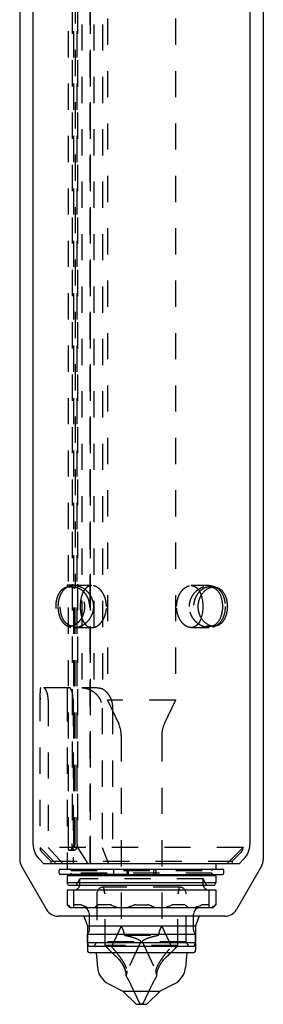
# Model space of a CAD drawing. Extents: x 51 to 87, y 81 to 226.
# Tile 1 of 2: x 64 to 82, y 81 to 153. Entities that reach past the tile are written whole.
import ezdxf

# ---------------------------------------------------------------- set-up
doc = ezdxf.new("R2010")
doc.units = 0
doc.header["$LTSCALE"] = 19.36
doc.linetypes.add('HIDDEN', pattern=[0.2, 0.1, -0.1])
doc.layers.get('0').update_dxf_attribs({"linetype": 'CONTINUOUS'})
doc.layers.add('DEFAULT_2', color=8, linetype='HIDDEN')
doc.layers.add('SUPERFICI', color=7, linetype='CONTINUOUS')

msp = doc.modelspace()

# ---------------------------------------------------------------- linework, layer by layer
at = {"color": 7, "linetype": 'CONTINUOUS'}
for p, q in [((81.387, 204.051), (81.387, 92.35)), ((65.387, 92.35), (65.387, 193.101)), ((66.18, 90.936), (65.826, 91.289)), ((80.594, 90.936), (80.948, 91.289)), ((80.594, 90.936), (66.18, 90.936)), ((67.297, 90.246), (67.297, 90.436)), ((67.392, 90.531), (79.382, 90.531)), ((67.887, 90.936), (67.887, 90.531)), ((72.329, 90.246), (72.329, 90.436)), ((72.394, 90.531), (72.394, 90.151)), ((74.29, 90.246), (74.29, 90.436)), ((74.445, 90.436), (74.445, 90.246)), ((78.887, 90.936), (78.887, 90.531)), ((79.477, 90.246), (79.477, 90.436)), ((72.394, 90.151), (67.393, 90.151)), ((78.887, 90.031), (67.887, 90.031)), ((67.887, 90.031), (67.887, 89.531)), ((78.887, 89.531), (67.887, 89.531)), ((68.002, 89.331), (67.887, 89.531)), ((68.187, 90.031), (68.187, 90.151)), ((74.306, 90.151), (79.382, 90.151)), ((78.587, 90.031), (78.587, 90.151)), ((78.772, 89.331), (78.887, 89.531)), ((78.887, 90.031), (78.887, 89.531)), ((67.887, 89.011), (78.887, 89.011)), ((67.887, 89.011), (67.887, 87.911)), ((78.772, 89.331), (68.002, 89.331)), ((68.387, 87.711), (68.387, 89.011)), ((78.387, 87.711), (78.387, 89.011)), ((78.887, 89.011), (78.887, 87.911)), ((67.905, 87.911), (67.887, 87.911)), ((67.887, 87.911), (68.087, 87.711)), ((68.087, 87.711), (78.687, 87.711)), ((68.863, 87.911), (68.416, 87.911)), ((71.034, 87.911), (70.258, 87.911)), ((72.939, 87.911), (73.835, 87.911)), ((76.516, 87.911), (75.74, 87.911)), ((78.358, 87.911), (77.911, 87.911)), ((78.887, 87.911), (78.687, 87.711)), ((78.887, 87.911), (78.869, 87.911)), ((69.547, 86.077), (69.547, 87.211)), ((77.227, 86.077), (77.227, 87.211)), ((77.387, 85.711), (69.387, 85.711)), ((69.387, 85.111), (69.387, 85.711)), ((77.387, 85.111), (77.387, 85.711)), ((69.387, 85.111), (77.387, 85.111)), ((69.496, 84.811), (69.387, 85.111)), ((77.278, 84.811), (69.496, 84.811)), ((77.278, 84.811), (77.387, 85.111)), ((73.287, 80.551), (72.627, 81.965)), ((73.487, 80.551), (74.146, 81.965)), ((73.487, 80.551), (73.287, 80.551))]:
    msp.add_line(p, q, dxfattribs=at)
for centre, radius, start, end in [((66.887, 92.35), 1.5, 180, 225), ((79.887, 92.35), 1.5, 315, 360), ((67.392, 90.436), 0.095, 90, 180), ((67.392, 90.246), 0.095, 180, 270), ((79.382, 90.436), 0.095, 0, 90), ((79.382, 90.246), 0.095, 270, 360), ((68.437, 89.411), 0.4, 270, 348.46108), ((78.337, 89.411), 0.4, 191.53892, 270), ((69.047, 87.211), 0.5, 0, 90), ((74.016, 94.885), 7.561, 247.82358, 251.59728), ((72.758, 94.885), 7.561, 288.40272, 292.17642), ((77.727, 87.211), 0.5, 90, 180), ((69.047, 86.077), 0.5, 312.84364, 360), ((77.727, 86.077), 0.5, 180, 227.15636), ((65.377, 78.584), 8, 25, 30.57408), ((81.397, 78.584), 8, 149.42592, 155)]:
    msp.add_arc(centre, radius, start, end, dxfattribs=at)
for points, knots in [([(78.74, 108.486), (78.668, 108.486), (78.52, 108.506), (78.306, 108.591), (78.105, 108.727), (77.925, 108.908), (77.775, 109.128), (77.661, 109.379), (77.59, 109.652), (77.566, 109.936), (77.59, 110.219), (77.661, 110.492), (77.775, 110.743), (77.925, 110.963), (78.105, 111.144), (78.306, 111.28), (78.52, 111.365), (78.668, 111.386), (78.74, 111.386)], [0, 0, 0, 0, 0.05274, 0.108319, 0.167244, 0.229442, 0.294477, 0.361727, 0.430484, 0.5, 0.569516, 0.638273, 0.705523, 0.770558, 0.832756, 0.891681, 0.94726, 1, 1, 1, 1]), ([(78.571, 108.503), (78.632, 108.517), (78.753, 108.559), (78.916, 108.667), (79.059, 108.813), (79.177, 108.994), (79.271, 109.203), (79.338, 109.435), (79.379, 109.681), (79.393, 109.936), (79.379, 110.19), (79.338, 110.437), (79.271, 110.668), (79.177, 110.877), (79.059, 111.058), (78.916, 111.205), (78.753, 111.312), (78.632, 111.355), (78.571, 111.368)], [0, 0, 0, 0, 0.052919, 0.107138, 0.164073, 0.224628, 0.289077, 0.357091, 0.427814, 0.5, 0.572186, 0.642909, 0.710923, 0.775372, 0.835927, 0.892862, 0.947081, 1, 1, 1, 1]), ([(78.74, 111.386), (78.81, 111.386), (78.95, 111.367), (79.147, 111.282), (79.321, 111.144), (79.467, 110.96), (79.583, 110.739), (79.667, 110.489), (79.718, 110.217), (79.735, 109.936), (79.718, 109.654), (79.667, 109.383), (79.583, 109.132), (79.467, 108.911), (79.321, 108.728), (79.147, 108.59), (78.95, 108.504), (78.81, 108.486), (78.74, 108.486)], [0, 0, 0, 0, 0.05383, 0.107808, 0.163891, 0.223563, 0.287518, 0.3556, 0.426915, 0.5, 0.573085, 0.6444, 0.712482, 0.776437, 0.836109, 0.892192, 0.94617, 1, 1, 1, 1]), ([(77.8, 110.769), (77.842, 110.638), (77.886, 110.432), (77.915, 110.151), (77.92, 110.008), (77.92, 109.936)], [0, 0, 0, 0, 0.490016, 0.743785, 1, 1, 1, 1]), ([(77.92, 109.936), (77.92, 109.863), (77.915, 109.72), (77.886, 109.44), (77.842, 109.233), (77.8, 109.102)], [0, 0, 0, 0, 0.256216, 0.509984, 1, 1, 1, 1]), ([(72.346, 90.531), (72.345, 90.531), (72.343, 90.529), (72.341, 90.526), (72.339, 90.522), (72.336, 90.514), (72.334, 90.502), (72.332, 90.488), (72.33, 90.465), (72.329, 90.448), (72.329, 90.436)], [0, 0, 0, 0, 0.03749, 0.065425, 0.100822, 0.194369, 0.316788, 0.464121, 0.631265, 1, 1, 1, 1]), ([(72.329, 90.246), (72.329, 90.234), (72.33, 90.216), (72.332, 90.193), (72.334, 90.179), (72.336, 90.168), (72.339, 90.16), (72.341, 90.155), (72.343, 90.152), (72.345, 90.151), (72.346, 90.151)], [0, 0, 0, 0, 0.368735, 0.535879, 0.683213, 0.805631, 0.899178, 0.934576, 0.96251, 1, 1, 1, 1]), ([(74.306, 90.531), (74.305, 90.531), (74.303, 90.529), (74.302, 90.526), (74.299, 90.522), (74.297, 90.514), (74.295, 90.502), (74.293, 90.488), (74.291, 90.465), (74.29, 90.448), (74.29, 90.436)], [0, 0, 0, 0, 0.037489, 0.065423, 0.100818, 0.194364, 0.316782, 0.464117, 0.631263, 1, 1, 1, 1]), ([(74.29, 90.246), (74.29, 90.234), (74.291, 90.216), (74.293, 90.193), (74.295, 90.179), (74.297, 90.168), (74.299, 90.16), (74.302, 90.155), (74.303, 90.152), (74.305, 90.151), (74.306, 90.151)], [0, 0, 0, 0, 0.368738, 0.535883, 0.683218, 0.805636, 0.899182, 0.934577, 0.962511, 1, 1, 1, 1]), ([(74.445, 90.436), (74.445, 90.448), (74.444, 90.465), (74.442, 90.488), (74.44, 90.502), (74.438, 90.514), (74.435, 90.522), (74.433, 90.526), (74.431, 90.529), (74.429, 90.531), (74.428, 90.531)], [0, 0, 0, 0, 0.368735, 0.535879, 0.683213, 0.805631, 0.899178, 0.934576, 0.96251, 1, 1, 1, 1]), ([(74.428, 90.151), (74.429, 90.151), (74.431, 90.152), (74.433, 90.155), (74.435, 90.16), (74.438, 90.168), (74.44, 90.179), (74.442, 90.193), (74.444, 90.216), (74.445, 90.234), (74.445, 90.246)], [0, 0, 0, 0, 0.03749, 0.065425, 0.100822, 0.194369, 0.316788, 0.464121, 0.631265, 1, 1, 1, 1]), ([(67.944, 87.883), (67.94, 87.887), (67.931, 87.894), (67.921, 87.902), (67.914, 87.906), (67.91, 87.909), (67.908, 87.91), (67.906, 87.911), (67.905, 87.911)], [0, 0, 0, 0, 0.386014, 0.688149, 0.804024, 0.894833, 0.959973, 1, 1, 1, 1]), ([(68.178, 87.711), (68.158, 87.724), (68.078, 87.778), (68.001, 87.837), (67.944, 87.883)], [0, 0, 0, 0, 0.245589, 1, 1, 1, 1]), ([(68.416, 87.911), (68.412, 87.911), (68.404, 87.91), (68.393, 87.904), (68.388, 87.895), (68.387, 87.887), (68.387, 87.883)], [0, 0, 0, 0, 0.285491, 0.518228, 0.742318, 1, 1, 1, 1]), ([(68.96, 87.883), (68.943, 87.891), (68.912, 87.904), (68.878, 87.911), (68.863, 87.911)], [0, 0, 0, 0, 0.555008, 1, 1, 1, 1]), ([(69.365, 87.711), (69.331, 87.724), (69.194, 87.778), (69.06, 87.837), (68.96, 87.883)], [0, 0, 0, 0, 0.249375, 1, 1, 1, 1]), ([(70.169, 87.883), (70.15, 87.868), (70.074, 87.807), (69.996, 87.751), (69.936, 87.711)], [0, 0, 0, 0, 0.254437, 1, 1, 1, 1]), ([(70.258, 87.911), (70.241, 87.911), (70.209, 87.907), (70.18, 87.892), (70.169, 87.883)], [0, 0, 0, 0, 0.54252, 1, 1, 1, 1]), ([(71.162, 87.883), (71.152, 87.888), (71.11, 87.902), (71.066, 87.911), (71.034, 87.911)], [0, 0, 0, 0, 0.258265, 1, 1, 1, 1]), ([(72.814, 87.883), (72.781, 87.868), (72.647, 87.806), (72.512, 87.75), (72.409, 87.711)], [0, 0, 0, 0, 0.250663, 1, 1, 1, 1]), ([(72.939, 87.911), (72.917, 87.911), (72.874, 87.906), (72.833, 87.892), (72.814, 87.883)], [0, 0, 0, 0, 0.515193, 1, 1, 1, 1]), ([(73.96, 87.883), (73.941, 87.892), (73.9, 87.906), (73.857, 87.911), (73.835, 87.911)], [0, 0, 0, 0, 0.484807, 1, 1, 1, 1]), ([(74.365, 87.711), (74.331, 87.724), (74.194, 87.778), (74.06, 87.837), (73.96, 87.883)], [0, 0, 0, 0, 0.249375, 1, 1, 1, 1]), ([(75.74, 87.911), (75.73, 87.911), (75.686, 87.908), (75.643, 87.896), (75.612, 87.883)], [0, 0, 0, 0, 0.239516, 1, 1, 1, 1]), ([(76.605, 87.883), (76.593, 87.892), (76.565, 87.907), (76.533, 87.911), (76.516, 87.911)], [0, 0, 0, 0, 0.45748, 1, 1, 1, 1]), ([(76.838, 87.711), (76.818, 87.724), (76.738, 87.778), (76.661, 87.837), (76.605, 87.883)], [0, 0, 0, 0, 0.245589, 1, 1, 1, 1]), ([(77.814, 87.883), (77.781, 87.868), (77.647, 87.806), (77.512, 87.75), (77.409, 87.711)], [0, 0, 0, 0, 0.250663, 1, 1, 1, 1]), ([(77.911, 87.911), (77.896, 87.911), (77.862, 87.904), (77.831, 87.891), (77.814, 87.883)], [0, 0, 0, 0, 0.444992, 1, 1, 1, 1]), ([(78.387, 87.883), (78.387, 87.887), (78.386, 87.895), (78.381, 87.904), (78.37, 87.91), (78.362, 87.911), (78.358, 87.911)], [0, 0, 0, 0, 0.257682, 0.481772, 0.714509, 1, 1, 1, 1]), ([(78.83, 87.883), (78.81, 87.868), (78.735, 87.807), (78.656, 87.751), (78.596, 87.711)], [0, 0, 0, 0, 0.254437, 1, 1, 1, 1]), ([(78.869, 87.911), (78.868, 87.911), (78.866, 87.91), (78.864, 87.909), (78.86, 87.906), (78.853, 87.902), (78.843, 87.894), (78.834, 87.887), (78.83, 87.883)], [0, 0, 0, 0, 0.040027, 0.105167, 0.195976, 0.311851, 0.613986, 1, 1, 1, 1]), ([(70.769, 84.811), (70.861, 84.714), (71.089, 84.479), (71.326, 84.253), (71.471, 84.123)], [0, 0, 0, 0, 0.407557, 1, 1, 1, 1]), ([(75.303, 84.123), (75.448, 84.253), (75.685, 84.479), (75.913, 84.714), (76.005, 84.811)], [0, 0, 0, 0, 0.592443, 1, 1, 1, 1]), ([(71.471, 84.123), (71.607, 84.001), (71.796, 83.803), (71.997, 83.51), (72.112, 83.29), (72.192, 83.076), (72.239, 82.884), (72.258, 82.746), (72.264, 82.674), (72.265, 82.653)], [0, 0, 0, 0, 0.321408, 0.474832, 0.620357, 0.755232, 0.874003, 0.963938, 1, 1, 1, 1]), ([(74.509, 82.653), (74.51, 82.674), (74.516, 82.746), (74.535, 82.884), (74.581, 83.076), (74.662, 83.29), (74.777, 83.51), (74.978, 83.803), (75.167, 84.001), (75.303, 84.123)], [0, 0, 0, 0, 0.036063, 0.125999, 0.244771, 0.379646, 0.525168, 0.678592, 1, 1, 1, 1])]:
    msp.add_open_spline(points, degree=3, knots=knots, dxfattribs=at)
at = {"layer": 'DEFAULT_2', "color": 8, "linetype": 'HIDDEN'}
for p, q in [((68.969, 214.901), (68.969, 103.936)), ((69.853, 214.901), (69.853, 103.936)), ((70.498, 214.901), (70.498, 103.85)), ((70.887, 211.46), (70.887, 103.011)), ((75.887, 211.46), (75.887, 103.011)), ((67.996, 92.436), (67.996, 192.901)), ((68.265, 192.901), (68.265, 92.436)), ((68.384, 92.436), (68.384, 192.901)), ((68.633, 92.436), (68.633, 192.901)), ((68.658, 192.901), (68.658, 92.136)), ((69.601, 90.936), (69.601, 192.901)), ((69.604, 192.901), (69.604, 90.936)), ((68.475, 182.051), (68.475, 111.551)), ((69.592, 182.051), (69.592, 90.936)), ((67.887, 111.551), (68.519, 111.551)), ((67.887, 111.551), (67.887, 111.372)), ((68.519, 111.372), (67.887, 111.372)), ((68.184, 111.551), (68.184, 111.372)), ((68.222, 111.551), (68.222, 111.372)), ((69.725, 111.486), (68.394, 111.486)), ((68.484, 92.436), (68.484, 111.551)), ((68.519, 111.551), (68.519, 111.372)), ((78.389, 111.486), (77.055, 111.486)), ((78.74, 111.386), (78.405, 111.386)), ((68.369, 108.486), (68.034, 108.486)), ((78.74, 108.486), (78.405, 108.486)), ((68.394, 108.386), (69.725, 108.386)), ((77.055, 108.386), (78.389, 108.386)), ((65.887, 103.396), (65.887, 92.101)), ((65.887, 103.396), (65.888, 103.036)), ((68.079, 103.936), (65.947, 103.936)), ((67.887, 103.394), (67.887, 90.936)), ((67.887, 103.394), (67.887, 103.036)), ((69.853, 103.936), (68.969, 103.936)), ((66.49, 103.036), (66.49, 92.136)), ((68.329, 103.036), (68.329, 90.936)), ((75.887, 103.011), (70.887, 103.011)), ((70.887, 103.011), (71.7, 101.268)), ((75.887, 103.011), (75.074, 101.268)), ((70.473, 102.436), (70.473, 92.136)), ((71.25, 102.436), (71.25, 90.936)), ((71.887, 100.423), (71.887, 86.326)), ((74.887, 100.423), (74.887, 86.326)), ((80.887, 92.136), (65.888, 92.136)), ((65.888, 92.136), (67.087, 90.936)), ((66.004, 91.818), (66.687, 91.136)), ((66.49, 92.136), (67.594, 90.936)), ((68.075, 91.936), (68.435, 91.936)), ((68.658, 92.136), (69.414, 90.936)), ((70.473, 92.136), (70.939, 90.936)), ((80.887, 92.136), (79.687, 90.936)), ((80.087, 91.136), (80.77, 91.818)), ((80.887, 92.136), (80.887, 92.101)), ((66.687, 91.136), (80.087, 91.136)), ((66.687, 91.136), (66.687, 90.936)), ((80.087, 91.136), (80.087, 90.936)), ((68.187, 90.436), (68.187, 90.531)), ((68.187, 90.436), (78.587, 90.436)), ((78.587, 90.246), (68.187, 90.246)), ((68.187, 90.151), (68.187, 90.246)), ((71.334, 90.246), (71.334, 90.436)), ((78.587, 90.436), (78.587, 90.531)), ((78.587, 90.151), (78.587, 90.246)), ((68.548, 89.331), (68.837, 89.831)), ((77.937, 89.831), (68.837, 89.831)), ((68.837, 89.411), (68.837, 89.831)), ((72.394, 90.151), (74.306, 90.151)), ((78.226, 89.331), (77.937, 89.831)), ((77.937, 89.411), (77.937, 89.831)), ((76.187, 89.211), (70.587, 89.211)), ((70.592, 89.099), (70.592, 89.211)), ((70.68, 88.769), (70.622, 88.928)), ((76.094, 88.769), (76.152, 88.928)), ((76.182, 89.099), (76.182, 89.211)), ((70.087, 88.711), (70.087, 85.157)), ((70.692, 84.897), (70.692, 88.701)), ((76.082, 84.897), (76.082, 88.701)), ((76.687, 85.157), (76.687, 88.711)), ((71.887, 86.326), (71.175, 84.799)), ((74.887, 86.326), (75.599, 84.799)), ((69.887, 84.811), (70.087, 85.157)), ((76.687, 85.157), (70.087, 85.157)), ((72.12, 85.657), (74.654, 85.657)), ((73.318, 85.136), (72.332, 83.022)), ((73.318, 85.136), (73.387, 85.111)), ((73.456, 85.136), (73.387, 85.111)), ((73.456, 85.136), (74.442, 83.022)), ((76.887, 84.811), (76.687, 85.157)), ((70.701, 84.884), (70.692, 84.897)), ((76.073, 84.884), (70.701, 84.884)), ((70.715, 84.868), (70.701, 84.884)), ((76.073, 84.884), (76.059, 84.868)), ((76.082, 84.897), (76.073, 84.884)), ((71.283, 84.296), (71.272, 84.307)), ((71.295, 84.285), (71.283, 84.296)), ((71.357, 84.227), (71.345, 84.238)), ((72.265, 82.653), (72.265, 82.656)), ((74.51, 82.665), (74.509, 82.653))]:
    msp.add_line(p, q, dxfattribs=at)
msp.add_lwpolyline([(68.022, 91.939), (68.032, 91.938), (68.049, 91.936), (68.066, 91.936), (68.075, 91.936)], dxfattribs=at)
for centre, radius, start, end in [((68.026, 110.507), 0.879, 78.33619, 79.61312), ((68.023, 110.496), 0.891, 77.24816, 78.33659), ((68.021, 110.484), 0.902, 76.09585, 77.248), ((68.393, 110.379), 1.107, 89.97833, 98.91665), ((68.393, 110.314), 1.171, 85.52005, 89.96878), ((68.39, 110.275), 1.211, 83.8895, 85.52755), ((68.368, 109.317), 0.831, 270.06692, 278.08577), ((78.406, 109.265), 0.779, 269.96984, 282.1991), ((68.393, 109.546), 1.161, 270.0104, 274.49776), ((69.887, 100.423), 2, 0, 25), ((76.887, 100.423), 2, 155, 180), ((67.984, 92.436), 0.5, 276.49168, 360), ((66.287, 92.101), 0.4, 180, 225), ((80.487, 92.101), 0.4, 315, 360), ((68.092, 90.436), 0.095, 0, 90), ((68.092, 90.246), 0.095, 270, 360), ((78.682, 90.436), 0.095, 90, 180), ((78.682, 90.246), 0.095, 180, 270), ((68.437, 89.411), 0.4, 348.46108, 360), ((70.587, 88.711), 0.5, 90, 180), ((71.092, 89.099), 0.5, 180, 200), ((70.492, 88.701), 0.2, 0, 20), ((76.282, 88.701), 0.2, 160, 180), ((75.682, 89.099), 0.5, 340, 360), ((76.187, 88.711), 0.5, 0, 90), ((78.337, 89.411), 0.4, 180, 191.53892), ((70.587, 83.151), 1.75, 70.36797, 86.56019), ((81.929, 95.386), 15.374, 223.08501, 223.45821), ((81.865, 95.325), 15.286, 223.16283, 223.45907), ((76.187, 83.151), 1.75, 93.43981, 109.63203), ((65.159, 95.088), 14.942, 316.00712, 316.54131), ((64.886, 95.347), 15.317, 316.5411, 316.91568), ((64.884, 95.349), 15.321, 316.54127, 316.83683), ((78.502, 91.934), 10.509, 226.70596, 227.07869), ((77.756, 91.127), 9.41, 227.16116, 228.09308), ((69.161, 81.549), 3.459, 47.06908, 48.10171), ((77.613, 81.549), 3.459, 131.89829, 132.93123), ((68.56, 91.629), 10.09, 311.94132, 313.38964), ((70.587, 83.151), 1.75, 343.48629, 355.76868), ((76.187, 83.151), 1.75, 184.23132, 196.51371)]:
    msp.add_arc(centre, radius, start, end, dxfattribs=at)
for points, knots in [([(67.887, 111.372), (67.822, 111.359), (67.692, 111.316), (67.517, 111.202), (67.366, 111.044), (67.242, 110.848), (67.147, 110.622), (67.081, 110.372), (67.046, 110.107), (67.042, 109.836), (67.069, 109.569), (67.127, 109.314), (67.201, 109.116), (67.276, 108.973), (67.357, 108.845), (67.475, 108.707), (67.644, 108.581), (67.833, 108.503), (67.967, 108.486), (68.034, 108.486)], [0, 0, 0, 0, 0.053371, 0.108135, 0.165847, 0.227449, 0.293141, 0.362426, 0.434225, 0.507062, 0.579291, 0.649365, 0.716081, 0.747975, 0.778834, 0.837514, 0.892926, 0.946491, 1, 1, 1, 1]), ([(68.222, 111.472), (68.151, 111.461), (68.01, 111.424), (67.814, 111.323), (67.639, 111.179), (67.489, 110.993), (67.369, 110.768), (67.28, 110.511), (67.225, 110.23), (67.213, 110.035), (67.213, 109.936)], [0, 0, 0, 0, 0.107897, 0.216073, 0.327637, 0.44555, 0.572078, 0.707841, 0.851606, 1, 1, 1, 1]), ([(68.369, 108.486), (68.302, 108.486), (68.168, 108.503), (67.979, 108.581), (67.811, 108.707), (67.694, 108.845), (67.613, 108.973), (67.54, 109.116), (67.466, 109.314), (67.409, 109.569), (67.383, 109.836), (67.387, 110.107), (67.421, 110.372), (67.486, 110.622), (67.581, 110.848), (67.703, 111.044), (67.853, 111.202), (68.027, 111.316), (68.157, 111.359), (68.222, 111.372)], [0, 0, 0, 0, 0.053562, 0.107081, 0.162395, 0.220974, 0.251798, 0.28367, 0.350396, 0.420549, 0.49291, 0.565894, 0.637815, 0.70716, 0.772842, 0.834371, 0.891979, 0.946652, 1, 1, 1, 1]), ([(68.485, 111.262), (68.465, 111.273), (68.386, 111.314), (68.302, 111.344), (68.238, 111.36)], [0, 0, 0, 0, 0.256668, 1, 1, 1, 1]), ([(68.519, 111.372), (68.587, 111.359), (68.723, 111.317), (68.915, 111.211), (69.092, 111.064), (69.303, 110.816), (69.493, 110.431), (69.568, 109.913), (69.479, 109.398), (69.28, 109.019), (69.063, 108.779), (68.882, 108.639), (68.689, 108.54), (68.552, 108.503), (68.484, 108.494)], [0, 0, 0, 0, 0.053916, 0.110828, 0.170812, 0.233594, 0.365169, 0.501422, 0.637462, 0.768403, 0.830728, 0.89019, 0.946563, 1, 1, 1, 1]), ([(69.604, 110.781), (69.539, 110.882), (69.389, 111.065), (69.117, 111.278), (68.825, 111.42), (68.62, 111.468), (68.519, 111.479)], [0, 0, 0, 0, 0.271183, 0.528903, 0.771745, 1, 1, 1, 1]), ([(69.725, 111.486), (69.691, 111.486), (69.621, 111.48), (69.521, 111.453), (69.426, 111.409), (69.307, 111.329), (69.177, 111.189), (69.057, 110.983), (68.966, 110.746), (68.904, 110.487), (68.868, 110.215), (68.859, 110.029), (68.859, 109.936)], [0, 0, 0, 0, 0.053228, 0.105965, 0.158994, 0.21306, 0.326197, 0.447918, 0.57802, 0.714835, 0.856264, 1, 1, 1, 1]), ([(70.798, 109.936), (70.798, 110.029), (70.785, 110.216), (70.729, 110.49), (70.635, 110.75), (70.506, 110.987), (70.369, 111.16), (70.245, 111.276), (70.117, 111.372), (69.978, 111.443), (69.833, 111.479), (69.761, 111.486), (69.725, 111.486)], [0, 0, 0, 0, 0.136223, 0.27169, 0.405488, 0.536425, 0.662868, 0.723903, 0.783129, 0.895271, 0.948471, 1, 1, 1, 1]), ([(75.984, 109.936), (75.984, 110.029), (75.996, 110.216), (76.053, 110.49), (76.147, 110.75), (76.276, 110.987), (76.412, 111.16), (76.536, 111.276), (76.664, 111.372), (76.803, 111.443), (76.948, 111.479), (77.02, 111.486), (77.055, 111.486)], [0, 0, 0, 0, 0.13628, 0.2718, 0.405641, 0.536604, 0.66305, 0.724076, 0.783284, 0.895364, 0.94852, 1, 1, 1, 1]), ([(76.928, 109.936), (76.928, 110.045), (76.951, 110.262), (77.053, 110.569), (77.21, 110.843), (77.41, 111.074), (77.638, 111.256), (77.883, 111.387), (78.135, 111.467), (78.306, 111.486), (78.389, 111.486)], [0, 0, 0, 0, 0.13923, 0.27668, 0.410761, 0.540214, 0.664111, 0.781957, 0.89371, 1, 1, 1, 1]), ([(77.055, 111.486), (77.098, 111.486), (77.183, 111.477), (77.304, 111.436), (77.416, 111.371), (77.517, 111.283), (77.606, 111.176), (77.711, 111.008), (77.768, 110.867), (77.8, 110.769)], [0, 0, 0, 0, 0.115077, 0.229332, 0.345322, 0.46524, 0.590401, 0.721374, 1, 1, 1, 1]), ([(78.405, 111.386), (78.333, 111.386), (78.185, 111.365), (77.971, 111.28), (77.769, 111.144), (77.588, 110.963), (77.436, 110.743), (77.321, 110.492), (77.25, 110.22), (77.225, 109.936), (77.25, 109.652), (77.321, 109.379), (77.436, 109.128), (77.588, 108.908), (77.769, 108.727), (77.971, 108.591), (78.185, 108.506), (78.333, 108.486), (78.405, 108.486)], [0, 0, 0, 0, 0.052713, 0.108345, 0.167355, 0.229623, 0.294684, 0.361905, 0.430586, 0.5, 0.569414, 0.638095, 0.705316, 0.770377, 0.832645, 0.891655, 0.947287, 1, 1, 1, 1]), ([(78.389, 111.486), (78.469, 111.486), (78.629, 111.469), (78.856, 111.389), (79.062, 111.256), (79.239, 111.07), (79.382, 110.837), (79.488, 110.563), (79.553, 110.258), (79.568, 110.044), (79.568, 109.936)], [0, 0, 0, 0, 0.11053, 0.219292, 0.329792, 0.445804, 0.570592, 0.705643, 0.85003, 1, 1, 1, 1]), ([(78.571, 111.368), (78.557, 111.371), (78.503, 111.381), (78.447, 111.386), (78.405, 111.386)], [0, 0, 0, 0, 0.248743, 1, 1, 1, 1]), ([(68.485, 108.61), (68.59, 108.668), (68.788, 108.826), (69.017, 109.141), (69.166, 109.521), (69.218, 109.936), (69.166, 110.35), (69.017, 110.73), (68.788, 111.045), (68.59, 111.203), (68.485, 111.262)], [0, 0, 0, 0, 0.114771, 0.238073, 0.367474, 0.5, 0.632526, 0.761928, 0.885229, 1, 1, 1, 1]), ([(69.857, 109.936), (69.857, 110.011), (69.845, 110.162), (69.796, 110.383), (69.715, 110.591), (69.644, 110.72), (69.604, 110.781)], [0, 0, 0, 0, 0.253821, 0.506064, 0.755235, 1, 1, 1, 1]), ([(67.213, 109.936), (67.213, 109.827), (67.228, 109.614), (67.293, 109.308), (67.399, 109.034), (67.543, 108.801), (67.72, 108.615), (67.926, 108.482), (68.154, 108.403), (68.313, 108.386), (68.394, 108.386)], [0, 0, 0, 0, 0.149868, 0.294171, 0.429167, 0.55394, 0.669979, 0.78054, 0.889384, 1, 1, 1, 1]), ([(68.859, 109.936), (68.859, 109.842), (68.868, 109.656), (68.904, 109.384), (68.966, 109.125), (69.057, 108.888), (69.177, 108.682), (69.307, 108.543), (69.426, 108.462), (69.521, 108.418), (69.621, 108.392), (69.691, 108.386), (69.725, 108.386)], [0, 0, 0, 0, 0.143736, 0.285166, 0.42198, 0.552082, 0.673803, 0.786939, 0.841006, 0.894035, 0.946772, 1, 1, 1, 1]), ([(69.604, 109.09), (69.644, 109.151), (69.715, 109.281), (69.796, 109.489), (69.845, 109.709), (69.857, 109.86), (69.857, 109.936)], [0, 0, 0, 0, 0.244765, 0.493937, 0.746179, 1, 1, 1, 1]), ([(69.725, 108.386), (69.761, 108.386), (69.833, 108.392), (69.978, 108.429), (70.117, 108.499), (70.245, 108.595), (70.369, 108.712), (70.506, 108.884), (70.635, 109.122), (70.729, 109.381), (70.785, 109.655), (70.798, 109.842), (70.798, 109.936)], [0, 0, 0, 0, 0.051529, 0.104729, 0.216871, 0.276097, 0.337132, 0.463575, 0.594512, 0.72831, 0.863777, 1, 1, 1, 1]), ([(77.055, 108.386), (77.02, 108.386), (76.948, 108.392), (76.803, 108.429), (76.664, 108.499), (76.536, 108.595), (76.412, 108.712), (76.276, 108.884), (76.147, 109.122), (76.053, 109.381), (75.996, 109.655), (75.984, 109.842), (75.984, 109.936)], [0, 0, 0, 0, 0.05148, 0.104636, 0.216716, 0.275924, 0.33695, 0.463396, 0.594359, 0.7282, 0.86372, 1, 1, 1, 1]), ([(78.389, 108.386), (78.306, 108.386), (78.135, 108.405), (77.883, 108.484), (77.638, 108.616), (77.41, 108.798), (77.21, 109.029), (77.053, 109.302), (76.951, 109.61), (76.928, 109.827), (76.928, 109.936)], [0, 0, 0, 0, 0.10629, 0.218043, 0.335889, 0.459786, 0.589239, 0.72332, 0.86077, 1, 1, 1, 1]), ([(79.568, 109.936), (79.568, 109.827), (79.553, 109.614), (79.488, 109.308), (79.382, 109.034), (79.239, 108.801), (79.062, 108.616), (78.856, 108.482), (78.629, 108.403), (78.469, 108.386), (78.389, 108.386)], [0, 0, 0, 0, 0.14997, 0.294357, 0.429408, 0.554196, 0.670208, 0.780708, 0.88947, 1, 1, 1, 1]), ([(68.034, 108.486), (68.048, 108.486), (68.105, 108.487), (68.162, 108.495), (68.203, 108.503)], [0, 0, 0, 0, 0.247142, 1, 1, 1, 1]), ([(68.203, 108.503), (68.252, 108.513), (68.349, 108.542), (68.44, 108.585), (68.485, 108.61)], [0, 0, 0, 0, 0.490515, 1, 1, 1, 1]), ([(68.484, 108.389), (68.588, 108.397), (68.799, 108.441), (69.047, 108.557), (69.236, 108.686), (69.419, 108.844), (69.537, 108.987), (69.604, 109.09)], [0, 0, 0, 0, 0.227531, 0.469974, 0.597221, 0.728208, 1, 1, 1, 1]), ([(77.8, 109.102), (77.768, 109.004), (77.711, 108.863), (77.606, 108.696), (77.517, 108.589), (77.416, 108.501), (77.304, 108.435), (77.183, 108.395), (77.098, 108.386), (77.055, 108.386)], [0, 0, 0, 0, 0.278626, 0.409599, 0.53476, 0.654678, 0.770668, 0.884922, 1, 1, 1, 1]), ([(65.947, 103.936), (65.944, 103.936), (65.938, 103.934), (65.929, 103.926), (65.922, 103.915), (65.916, 103.899), (65.91, 103.88), (65.905, 103.856), (65.901, 103.828), (65.896, 103.782), (65.891, 103.715), (65.888, 103.622), (65.887, 103.514), (65.887, 103.437), (65.887, 103.396)], [0, 0, 0, 0, 0.016249, 0.035077, 0.05893, 0.088965, 0.125711, 0.169426, 0.220265, 0.278333, 0.41645, 0.584137, 0.779847, 1, 1, 1, 1]), ([(66.49, 103.036), (66.49, 103.099), (66.484, 103.222), (66.459, 103.397), (66.421, 103.555), (66.373, 103.688), (66.319, 103.793), (66.27, 103.861), (66.231, 103.9), (66.203, 103.92), (66.176, 103.933), (66.158, 103.936), (66.149, 103.936)], [0, 0, 0, 0, 0.186504, 0.364064, 0.525406, 0.665609, 0.781989, 0.874792, 0.912875, 0.945867, 0.974489, 1, 1, 1, 1]), ([(67.931, 103.936), (67.929, 103.936), (67.925, 103.934), (67.92, 103.929), (67.916, 103.922), (67.911, 103.91), (67.906, 103.891), (67.902, 103.868), (67.899, 103.841), (67.896, 103.81), (67.892, 103.76), (67.89, 103.691), (67.887, 103.564), (67.887, 103.463), (67.887, 103.394)], [0, 0, 0, 0, 0.013861, 0.02254, 0.03293, 0.059482, 0.094084, 0.136607, 0.186709, 0.243969, 0.307934, 0.454099, 0.621282, 1, 1, 1, 1]), ([(68.329, 103.036), (68.329, 103.09), (68.326, 103.197), (68.311, 103.355), (68.288, 103.504), (68.262, 103.621), (68.236, 103.706), (68.216, 103.762), (68.194, 103.811), (68.172, 103.853), (68.149, 103.888), (68.126, 103.914), (68.104, 103.931), (68.087, 103.936), (68.079, 103.936)], [0, 0, 0, 0, 0.168093, 0.332679, 0.490193, 0.636186, 0.703038, 0.764726, 0.820617, 0.870117, 0.912717, 0.948135, 0.976668, 1, 1, 1, 1]), ([(68.969, 103.936), (69.146, 103.936), (69.418, 103.88), (69.747, 103.714), (69.982, 103.538), (70.185, 103.315), (70.346, 103.05), (70.449, 102.752), (70.473, 102.541), (70.473, 102.436)], [0, 0, 0, 0, 0.225896, 0.34605, 0.470627, 0.59915, 0.730866, 0.864847, 1, 1, 1, 1]), ([(70.498, 103.85), (70.447, 103.865), (70.235, 103.916), (70.016, 103.936), (69.853, 103.936)], [0, 0, 0, 0, 0.247584, 1, 1, 1, 1]), ([(70.498, 103.85), (70.616, 103.792), (70.835, 103.621), (71.071, 103.275), (71.217, 102.87), (71.25, 102.58), (71.25, 102.436)], [0, 0, 0, 0, 0.235312, 0.48447, 0.740817, 1, 1, 1, 1]), ([(67.983, 91.999), (67.982, 92.025), (67.983, 92.068), (67.988, 92.129), (67.993, 92.204), (67.997, 92.307), (67.996, 92.392), (67.996, 92.436)], [0, 0, 0, 0, 0.181116, 0.294328, 0.419991, 0.69947, 1, 1, 1, 1]), ([(68.384, 92.436), (68.384, 92.392), (68.374, 92.304), (68.331, 92.181), (68.263, 92.077), (68.205, 92.021), (68.174, 91.999)], [0, 0, 0, 0, 0.263376, 0.521455, 0.769565, 1, 1, 1, 1]), ([(68.318, 92.064), (68.309, 92.09), (68.293, 92.147), (68.277, 92.238), (68.268, 92.335), (68.265, 92.402), (68.265, 92.436)], [0, 0, 0, 0, 0.223557, 0.470432, 0.731647, 1, 1, 1, 1]), ([(68.633, 92.436), (68.633, 92.406), (68.631, 92.346), (68.62, 92.258), (68.603, 92.175), (68.58, 92.099), (68.551, 92.034), (68.521, 91.989), (68.495, 91.962), (68.475, 91.947), (68.455, 91.938), (68.441, 91.936), (68.435, 91.936)], [0, 0, 0, 0, 0.158243, 0.313584, 0.463099, 0.603225, 0.72939, 0.837779, 0.884748, 0.926911, 0.964873, 1, 1, 1, 1]), ([(67.983, 91.999), (67.983, 91.991), (67.984, 91.976), (67.989, 91.959), (67.997, 91.949), (68.006, 91.942), (68.015, 91.939), (68.022, 91.939)], [0, 0, 0, 0, 0.302288, 0.547109, 0.655918, 0.762868, 1, 1, 1, 1]), ([(68.022, 91.939), (68.023, 91.938), (68.03, 91.938), (68.036, 91.938), (68.041, 91.939)], [0, 0, 0, 0, 0.228373, 1, 1, 1, 1]), ([(68.041, 91.939), (68.051, 91.94), (68.072, 91.945), (68.117, 91.962), (68.151, 91.983), (68.174, 91.999)], [0, 0, 0, 0, 0.200707, 0.438765, 1, 1, 1, 1]), ([(68.435, 91.936), (68.429, 91.936), (68.417, 91.937), (68.4, 91.944), (68.384, 91.956), (68.363, 91.977), (68.339, 92.013), (68.325, 92.046), (68.318, 92.064)], [0, 0, 0, 0, 0.094835, 0.193508, 0.300003, 0.416791, 0.68493, 1, 1, 1, 1]), ([(71.334, 90.436), (71.334, 90.45), (71.337, 90.476), (71.351, 90.508), (71.371, 90.527), (71.387, 90.531), (71.394, 90.531)], [0, 0, 0, 0, 0.355685, 0.624545, 0.824351, 1, 1, 1, 1]), ([(71.394, 90.151), (71.387, 90.151), (71.371, 90.154), (71.351, 90.173), (71.337, 90.205), (71.334, 90.231), (71.334, 90.246)], [0, 0, 0, 0, 0.17559, 0.375322, 0.644147, 1, 1, 1, 1]), ([(71.887, 86.326), (71.896, 86.309), (71.93, 86.246), (71.993, 86.112), (72.065, 85.906), (72.104, 85.744), (72.12, 85.657)], [0, 0, 0, 0, 0.079282, 0.301702, 0.624701, 1, 1, 1, 1]), ([(74.654, 85.657), (74.67, 85.744), (74.709, 85.906), (74.781, 86.112), (74.844, 86.246), (74.878, 86.309), (74.887, 86.326)], [0, 0, 0, 0, 0.375299, 0.698298, 0.920718, 1, 1, 1, 1]), ([(72.12, 85.657), (72.192, 85.642), (72.339, 85.61), (72.559, 85.557), (72.742, 85.507), (72.882, 85.462), (72.979, 85.428), (73.066, 85.393), (73.143, 85.356), (73.207, 85.318), (73.258, 85.279), (73.295, 85.239), (73.317, 85.199), (73.322, 85.164), (73.32, 85.143), (73.318, 85.136)], [0, 0, 0, 0, 0.160255, 0.329216, 0.4965, 0.576141, 0.651292, 0.720658, 0.783097, 0.837763, 0.884294, 0.923077, 0.955476, 0.983239, 1, 1, 1, 1]), ([(73.456, 85.136), (73.454, 85.143), (73.452, 85.164), (73.457, 85.199), (73.479, 85.239), (73.516, 85.279), (73.567, 85.318), (73.631, 85.356), (73.708, 85.393), (73.795, 85.428), (73.892, 85.462), (74.032, 85.507), (74.215, 85.557), (74.435, 85.61), (74.582, 85.642), (74.654, 85.657)], [0, 0, 0, 0, 0.016762, 0.044525, 0.076923, 0.115706, 0.162237, 0.216902, 0.279341, 0.348707, 0.423859, 0.503499, 0.670784, 0.839745, 1, 1, 1, 1]), ([(71.272, 84.307), (71.218, 84.358), (71.047, 84.523), (70.881, 84.692), (70.769, 84.811)], [0, 0, 0, 0, 0.312988, 1, 1, 1, 1]), ([(71.175, 84.799), (71.248, 84.718), (71.395, 84.551), (71.616, 84.282), (71.836, 83.99), (72.037, 83.685), (72.194, 83.399), (72.285, 83.178), (72.322, 83.058), (72.332, 83.022)], [0, 0, 0, 0, 0.153037, 0.311361, 0.489396, 0.665628, 0.823626, 0.946613, 1, 1, 1, 1]), ([(74.442, 83.022), (74.452, 83.058), (74.489, 83.178), (74.58, 83.399), (74.737, 83.685), (74.938, 83.99), (75.158, 84.282), (75.379, 84.551), (75.526, 84.718), (75.599, 84.799)], [0, 0, 0, 0, 0.053388, 0.176375, 0.334373, 0.510604, 0.688639, 0.846962, 1, 1, 1, 1]), ([(75.908, 84.71), (75.88, 84.681), (75.744, 84.54), (75.604, 84.403), (75.491, 84.296)], [0, 0, 0, 0, 0.207317, 1, 1, 1, 1]), ([(72.265, 82.656), (72.26, 82.732), (72.242, 82.874), (72.19, 83.083), (72.113, 83.286), (72.005, 83.495), (71.819, 83.773), (71.644, 83.963), (71.517, 84.081)], [0, 0, 0, 0, 0.139757, 0.258089, 0.391102, 0.534075, 0.68455, 1, 1, 1, 1])]:
    msp.add_open_spline(points, degree=3, knots=knots, dxfattribs=at)
at = {"layer": 'SUPERFICI', "color": 6, "linetype": 'CONTINUOUS'}
for p, q in [((82.387, 204.051), (82.387, 91.251)), ((64.387, 172.051), (64.387, 91.251)), ((64.521, 90.751), (66.368, 87.551)), ((82.253, 90.751), (80.406, 87.551)), ((79.539, 87.051), (67.235, 87.051)), ((69.132, 87.051), (69.387, 86.351)), ((77.642, 87.051), (77.387, 86.351)), ((69.387, 86.351), (77.387, 86.351)), ((69.387, 86.351), (69.387, 84.551)), ((77.387, 86.351), (77.387, 84.551)), ((77.187, 84.351), (69.587, 84.351)), ((70.037, 84.351), (70.131, 83.279)), ((76.737, 84.351), (76.643, 83.279)), ((70.944, 82.073), (72.005, 81.533)), ((72.005, 81.533), (74.769, 81.533)), ((72.005, 81.533), (72.987, 80.551)), ((74.769, 81.533), (73.787, 80.551)), ((75.83, 82.073), (74.769, 81.533)), ((72.987, 80.551), (73.787, 80.551))]:
    msp.add_line(p, q, dxfattribs=at)
for centre, radius, start, end in [((65.387, 91.251), 1, 180, 210), ((81.387, 91.251), 1, 330, 360), ((67.235, 88.051), 1, 210, 270), ((79.539, 88.051), 1, 270, 330), ((69.587, 84.551), 0.2, 180, 270), ((77.187, 84.551), 0.2, 270, 360), ((71.625, 83.41), 1.5, 185, 243), ((75.149, 83.41), 1.5, 297, 355)]:
    msp.add_arc(centre, radius, start, end, dxfattribs=at)

doc.saveas('drawing.dxf')
